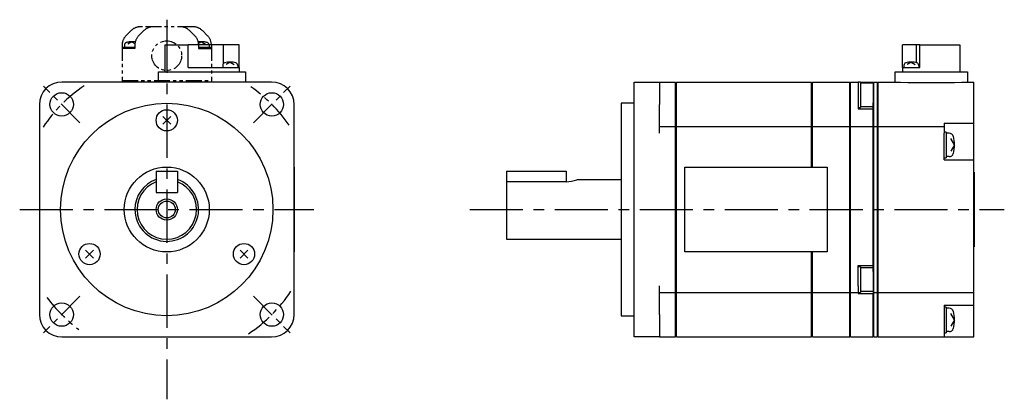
# Model space of a CAD drawing. Extents: x -218 to 335, y -142 to 177.
# Tile 2 of 2: x 103 to 335, y -45 to 45. Entities that reach past the tile are written whole.
import ezdxf

# ---------------------------------------------------------------- set-up
doc = ezdxf.new("R2010")
doc.units = 0
doc.linetypes.add('CENTER', pattern=[2, 1.25, -0.25, 0.25, -0.25])
doc.linetypes.add('PHANTOM', pattern=[2.5, 1.25, -0.25, 0.25, -0.25, 0.25, -0.25])
for name, color, linetype in [('CENTER', 6, 'CENTER'), ('OUTLINE', 7, 'CONTINUOUS'), ('PHANTOM', 3, 'PHANTOM'), ('THIN_LINE', 6, 'CONTINUOUS')]:
    doc.layers.add(name, color=color, linetype=linetype)

msp = doc.modelspace()

# ---------------------------------------------------------------- linework, layer by layer
at = {"layer": 'CENTER', "ltscale": 10}
for p, q in [((137.73, 44.68), (137.73, -44.68)), ((103.09, 0), (172.36, 0)), ((209.11, 0), (334.96, 0))]:
    msp.add_line(p, q, dxfattribs=at)
at = {"layer": 'CENTER', "ltscale": 5}
for p, q in [((117.29, 20.44), (108.67, 29.06)), ((158.16, 20.44), (166.79, 29.06)), ((117.29, -20.44), (108.67, -29.06)), ((158.16, -20.44), (166.79, -29.06))]:
    msp.add_line(p, q, dxfattribs=at)
for start, end in [(123.6899, 146.3101), (34.5081, 55.4919), (216.2933, 233.7067), (303.3415, 326.6585)]:
    msp.add_arc((137.73, 0), 35, start, end, dxfattribs=at)
at = {"layer": 'OUTLINE'}
for p, q in [((137.28, 38.8), (137.28, 32.4)), ((137.28, 38.8), (142.78, 38.8)), ((151.08, 38.8), (142.78, 38.8)), ((142.78, 33.4), (142.78, 38.8)), ((152.68, 38.8), (151.08, 38.8)), ((151.08, 34.32), (151.08, 38.8)), ((154.78, 38.8), (152.68, 38.8)), ((154.78, 33.4), (154.78, 38.8)), ((314.26, 38.8), (311.01, 38.8)), ((311.01, 33.4), (311.01, 38.8)), ((315.06, 38.8), (314.26, 38.8)), ((314.26, 34.54), (314.26, 38.8)), ((315.06, 38.8), (324.51, 38.8)), ((315.06, 33.4), (315.06, 38.8)), ((324.51, 38.8), (324.51, 32.4)), ((142.78, 33.4), (154.78, 33.4)), ((150.93, 33.93), (150.93, 33.4)), ((152.68, 34.7), (151.73, 34.14)), ((152.68, 34.7), (153.62, 34.14)), ((154.43, 33.93), (154.43, 33.4)), ((154.78, 33.4), (154.78, 32.4)), ((311.01, 33.4), (315.06, 33.4)), ((311.01, 33.4), (311.01, 32.4)), ((311.31, 33.93), (311.31, 33.4)), ((313.06, 34.7), (312.11, 34.14)), ((313.06, 34.7), (314, 34.14)), ((314.81, 33.93), (314.81, 33.4)), ((135.78, 32.4), (138.78, 32.4)), ((135.78, 30), (135.78, 32.4)), ((138.78, 32.4), (153.28, 32.4)), ((153.28, 32.4), (156.28, 32.4)), ((156.28, 32.4), (156.28, 30)), ((309.26, 32.4), (312.26, 32.4)), ((309.26, 30), (309.26, 32.4)), ((312.26, 32.4), (323.26, 32.4)), ((323.26, 32.4), (326.26, 32.4)), ((326.26, 32.4), (326.26, 30)), ((162.43, 30), (113.03, 30)), ((247.76, 30), (253.76, 30)), ((247.76, 24.7), (247.76, 30)), ((253.76, 30), (257.56, 30)), ((253.76, 30), (253.76, 24.7)), ((257.56, 28.5), (257.56, 30)), ((257.76, 29), (257.56, 29)), ((257.56, 25.5), (257.56, 28.5)), ((257.76, 28.5), (257.76, 30)), ((257.76, 30), (289.56, 30)), ((257.76, 25.5), (257.76, 28.5)), ((289.56, 28.5), (289.56, 30)), ((289.76, 29), (289.56, 29)), ((289.56, 25.5), (289.56, 28.5)), ((289.76, 28.5), (289.76, 30)), ((289.76, 30), (298.56, 30)), ((289.76, 25.5), (289.76, 28.5)), ((298.56, 28.5), (298.56, 30)), ((298.76, 29), (298.56, 29)), ((298.56, 25.5), (298.56, 28.5)), ((298.76, 28.5), (298.76, 30)), ((298.76, 30), (300.56, 30)), ((298.76, 25.5), (298.76, 28.5)), ((300.56, 30), (300.56, 28.5)), ((301.06, 30), (300.56, 30)), ((300.56, 28.5), (300.56, 27)), ((301.06, 30), (304.06, 30)), ((301.06, 30), (301.06, 24)), ((304.06, 29.75), (301.06, 29.75)), ((304.06, 30), (304.06, 29.75)), ((304.06, 29.75), (304.06, 25.12)), ((304.26, 29), (304.06, 29)), ((304.26, 28.5), (304.26, 30)), ((304.26, 30), (305.06, 30)), ((304.26, 25.5), (304.26, 28.5)), ((305.06, 28.5), (305.06, 30)), ((305.26, 29), (305.06, 29)), ((305.06, 25.5), (305.06, 28.5)), ((305.26, 28.5), (305.26, 30)), ((305.26, 30), (310.52, 30)), ((305.26, 25.5), (305.26, 28.5)), ((310.52, 30), (312.26, 29.9)), ((312.26, 29.9), (323.26, 29.9)), ((323.26, 29.9), (324.99, 30)), ((324.99, 30), (327.76, 30)), ((327.76, 28.5), (327.76, 30)), ((327.76, 25.5), (327.76, 28.5)), ((300.56, 27), (300.56, 25.5)), ((107.73, 24.7), (107.73, -24.7)), ((167.73, -24.7), (167.73, 24.7)), ((244.76, 25), (244.76, -25)), ((247.76, 25), (244.76, 25)), ((247.76, -24.7), (247.76, 24.7)), ((253.76, 18), (253.76, 24.7)), ((257.56, 19.5), (257.56, 25.5)), ((257.76, 19.5), (257.76, 25.5)), ((289.56, 19.5), (289.56, 25.5)), ((289.76, 19.5), (289.76, 25.5)), ((298.56, 19.5), (298.56, 25.5)), ((298.76, 19.5), (298.76, 25.5)), ((300.56, 25.5), (300.56, 23.7)), ((300.56, 24), (301.06, 24)), ((300.56, 23.7), (304.06, 23.7)), ((301.06, 24.25), (304.06, 24.25)), ((304.06, 23.7), (304.06, 25.12)), ((304.06, 19.5), (304.06, 23.7)), ((304.26, 19.5), (304.26, 25.5)), ((305.06, 19.5), (305.06, 25.5)), ((305.26, 19.5), (305.26, 25.5)), ((327.76, 20.3), (327.76, 25.5)), ((138.65, 21.92), (136.81, 20.08)), ((138.65, 20.08), (136.81, 21.92)), ((253.76, 19.5), (257.56, 19.5)), ((257.56, 18), (257.56, 19.5)), ((257.76, 18), (257.76, 19.5)), ((257.76, 19.5), (289.56, 19.5)), ((289.56, 18), (289.56, 19.5)), ((289.76, 18), (289.76, 19.5)), ((289.76, 19.5), (298.56, 19.5)), ((298.56, 18), (298.56, 19.5)), ((298.76, 18), (298.76, 19.5)), ((298.76, 19.5), (304.06, 19.5)), ((304.06, 18), (304.06, 19.5)), ((304.26, 18), (304.26, 19.5)), ((304.26, 19.5), (305.06, 19.5)), ((305.06, 18), (305.06, 19.5)), ((305.26, 18), (305.26, 19.5)), ((305.26, 19.5), (320.76, 19.5)), ((320.76, 20.3), (320.76, 19.5)), ((320.76, 20.3), (327.76, 20.3)), ((320.76, 19.5), (320.76, 18)), ((327.76, 15.2), (327.76, 20.3)), ((257.76, 18.5), (257.56, 18.5)), ((257.56, -18), (257.56, 18)), ((257.76, -18), (257.76, 18)), ((289.76, 18.5), (289.56, 18.5)), ((289.56, 10), (289.56, 18)), ((289.76, 10), (289.76, 18)), ((298.76, 18.5), (298.56, 18.5)), ((298.56, -18), (298.56, 18)), ((298.76, -18), (298.76, 18)), ((304.26, 18.5), (304.06, 18.5)), ((304.06, -13.2), (304.06, 18)), ((304.26, -18), (304.26, 18)), ((305.26, 18.5), (305.06, 18.5)), ((305.06, -18), (305.06, 18)), ((305.26, -18), (305.26, 18)), ((321.26, 18.2), (320.76, 18.2)), ((320.76, 11.7), (320.76, 18)), ((321.26, 18.2), (321.26, 12.2)), ((321.99, 17.95), (321.26, 17.95)), ((323.26, 15.2), (322.36, 16.7)), ((323.26, 15.2), (322.36, 13.7)), ((327.76, 11.7), (327.76, 15.2)), ((320.76, 12.2), (321.26, 12.2)), ((320.76, 11.7), (327.76, 11.7)), ((321.99, 12.45), (321.26, 12.45)), ((327.76, -18), (327.76, 11.7)), ((167.83, 10), (167.73, 10)), ((167.83, -10), (167.83, 10)), ((259.76, 10), (293.26, 10)), ((259.76, -10), (259.76, 10)), ((293.26, 10), (293.26, -10)), ((135.23, 9), (135.23, 4)), ((135.23, 9), (140.23, 9)), ((140.23, 9), (140.23, 4)), ((217.76, 9), (231.76, 9)), ((217.76, 9), (217.76, 6.54)), ((231.76, 9), (231.76, 6.54)), ((244.76, 7), (234.26, 7)), ((327.86, 8.75), (327.76, 8.75)), ((327.86, 8.75), (327.86, -8.75)), ((135.23, 6.54), (135.23, 4)), ((140.23, 6.54), (140.23, 4)), ((217.76, 6.54), (217.76, -7)), ((231.76, 6.54), (217.76, 6.54)), ((135.23, 4), (140.23, 4)), ((135.23, 4), (140.23, 4)), ((217.76, -7), (244.76, -7)), ((327.86, -8.75), (327.76, -8.75)), ((120.46, -9.58), (118.62, -11.42)), ((120.46, -11.42), (118.62, -9.58)), ((156.83, -9.58), (154.99, -11.42)), ((156.83, -11.42), (154.99, -9.58)), ((167.83, -10), (167.73, -10)), ((293.26, -10), (259.76, -10)), ((289.56, -18), (289.56, -10)), ((289.76, -18), (289.76, -10)), ((300.56, -16.5), (300.56, -13.2)), ((300.56, -13.2), (304.06, -13.2)), ((301.06, -13.5), (300.56, -13.5)), ((301.06, -13.5), (301.06, -16.5)), ((304.06, -13.75), (301.06, -13.75)), ((304.06, -14.61), (304.06, -13.2)), ((304.06, -14.61), (304.06, -19.25)), ((253.76, -24.7), (253.76, -18)), ((257.56, -19.5), (257.56, -18)), ((257.76, -18.5), (257.56, -18.5)), ((257.76, -19.5), (257.76, -18)), ((289.56, -19.5), (289.56, -18)), ((289.76, -18.5), (289.56, -18.5)), ((289.76, -19.5), (289.76, -18)), ((298.56, -19.5), (298.56, -18)), ((298.76, -18.5), (298.56, -18.5)), ((298.76, -19.5), (298.76, -18)), ((300.56, -18), (300.56, -16.5)), ((300.56, -18), (300.56, -19.5)), ((301.06, -16.5), (301.06, -19.5)), ((304.26, -18.5), (304.06, -18.5)), ((304.26, -19.5), (304.26, -18)), ((305.06, -19.5), (305.06, -18)), ((305.26, -18.5), (305.06, -18.5)), ((305.26, -19.5), (305.26, -18)), ((327.76, -19.5), (327.76, -18)), ((253.76, -19.5), (257.56, -19.5)), ((257.56, -25.5), (257.56, -19.5)), ((257.76, -25.5), (257.76, -19.5)), ((257.76, -19.5), (289.56, -19.5)), ((289.56, -25.5), (289.56, -19.5)), ((289.76, -25.5), (289.76, -19.5)), ((289.76, -19.5), (298.56, -19.5)), ((298.56, -25.5), (298.56, -19.5)), ((298.76, -25.5), (298.76, -19.5)), ((298.76, -19.5), (300.56, -19.5)), ((300.56, -19.5), (300.56, -19.78)), ((300.56, -19.5), (301.06, -19.5)), ((300.56, -19.78), (304.06, -19.78)), ((301.06, -19.25), (304.06, -19.25)), ((304.06, -19.25), (304.06, -19.78)), ((304.06, -25.5), (304.06, -19.78)), ((304.26, -25.5), (304.26, -19.5)), ((304.26, -19.5), (305.06, -19.5)), ((305.06, -25.5), (305.06, -19.5)), ((305.26, -25.5), (305.26, -19.5)), ((305.26, -19.5), (327.76, -19.5)), ((327.76, -22.5), (327.76, -19.5)), ((320.76, -22.5), (320.76, -25.5)), ((320.76, -22.5), (327.76, -22.5)), ((321.26, -23), (320.76, -23)), ((321.26, -23), (321.26, -26)), ((327.76, -26), (327.76, -22.5)), ((244.76, -25), (247.76, -25)), ((247.76, -30), (247.76, -24.7)), ((253.76, -24.7), (253.76, -30)), ((257.56, -28.5), (257.56, -25.5)), ((257.76, -28.5), (257.76, -25.5)), ((289.56, -28.5), (289.56, -25.5)), ((289.76, -28.5), (289.76, -25.5)), ((298.56, -28.5), (298.56, -25.5)), ((298.76, -28.5), (298.76, -25.5)), ((304.06, -28.5), (304.06, -25.5)), ((304.26, -28.5), (304.26, -25.5)), ((305.06, -28.5), (305.06, -25.5)), ((305.26, -28.5), (305.26, -25.5)), ((320.76, -25.5), (320.76, -28.5)), ((321.99, -23.25), (321.26, -23.25)), ((323.26, -26), (322.36, -24.5)), ((321.26, -26), (321.26, -29)), ((323.26, -26), (322.36, -27.5)), ((327.76, -30), (327.76, -26)), ((113.03, -30), (162.43, -30)), ((253.76, -30), (247.76, -30)), ((253.76, -30), (257.56, -30)), ((257.56, -30), (257.56, -28.5)), ((257.76, -29), (257.56, -29)), ((257.76, -30), (257.76, -28.5)), ((257.76, -30), (289.56, -30)), ((289.56, -30), (289.56, -28.5)), ((289.76, -29), (289.56, -29)), ((289.76, -30), (289.76, -28.5)), ((289.76, -30), (298.56, -30)), ((298.56, -30), (298.56, -28.5)), ((298.76, -29), (298.56, -29)), ((298.76, -30), (298.76, -28.5)), ((298.76, -30), (304.06, -30)), ((304.06, -30), (304.06, -28.5)), ((304.26, -29), (304.06, -29)), ((304.26, -30), (304.26, -28.5)), ((304.26, -30), (305.06, -30)), ((305.06, -30), (305.06, -28.5)), ((305.26, -29), (305.06, -29)), ((305.26, -30), (305.26, -28.5)), ((305.26, -30), (320.76, -30)), ((320.76, -28.5), (320.76, -30)), ((320.76, -29), (321.26, -29)), ((320.76, -30), (327.76, -30)), ((321.99, -28.75), (321.26, -28.75))]:
    msp.add_line(p, q, dxfattribs=at)
for centre, radius in [((112.98, 24.75), 2.75), ((162.48, 24.75), 2.75), ((137.73, 0), 25), ((137.73, 21), 2.5), ((137.73, 0), 10), ((137.73, 0), 2), ((119.54, -10.5), 2.5), ((155.91, -10.5), 2.5), ((112.98, -24.75), 2.75), ((162.48, -24.75), 2.75)]:
    msp.add_circle(centre, radius, dxfattribs=at)
for centre, radius, start, end in [((151.53, 33.93), 0.6, 107.1498, 180), ((152.68, 30.2), 4.5, 72.8502, 107.1498), ((153.83, 33.93), 0.6, 0, 72.8502), ((311.91, 33.93), 0.6, 107.1498, 180), ((313.06, 30.2), 4.5, 72.8502, 107.1498), ((314.21, 33.93), 0.6, 0, 72.8502), ((113.03, 24.7), 5.3, 90, 180), ((162.43, 24.7), 5.3, 0, 90), ((321.99, 16.95), 1, 16.9578, 90), ((316.26, 15.2), 7, 343.0422, 16.9578), ((321.99, 13.45), 1, 270, 343.0422), ((137.73, 0), 7.5, 180, 70.5288), ((137.73, 0), 7.5, 109.4712, 180), ((231.67, 14.01), 7.48, 270.6721, 290.2527), ((137.73, 0), 7, 110.9248, 69.0752), ((113.03, -24.7), 5.3, 180, 270), ((162.43, -24.7), 5.3, 270, 0), ((321.99, -24.25), 1, 16.9578, 90), ((316.26, -26), 7, 343.0422, 16.9578), ((321.99, -27.75), 1, 270, 343.0422)]:
    msp.add_arc(centre, radius, start, end, dxfattribs=at)
at = {"layer": 'PHANTOM', "ltscale": 3}
for p, q in [((129.35, 42.12), (128.11, 40.88)), ((132.35, 42.12), (131.11, 40.88)), ((143.98, 43), (131.47, 43)), ((144.35, 40.88), (143.11, 42.12)), ((147.35, 40.88), (146.11, 42.12)), ((129.53, 39.5), (128.58, 38.94)), ((129.53, 39.5), (130.24, 39.07)), ((145.93, 39.5), (145.21, 39.07)), ((145.93, 39.5), (146.87, 38.94)), ((127.23, 38.76), (127.23, 30)), ((130.23, 37.9), (127.23, 37.9)), ((127.38, 38.2), (127.38, 37.9)), ((127.38, 38.2), (130.23, 38.2)), ((127.78, 38.73), (127.78, 38.2)), ((130.23, 38.76), (130.23, 37.9)), ((145.23, 38.76), (145.23, 37.9)), ((145.23, 38.2), (148.08, 38.2)), ((145.23, 37.9), (148.23, 37.9)), ((147.68, 38.73), (147.68, 38.2)), ((148.08, 38.2), (148.08, 37.9)), ((148.23, 38.76), (148.23, 30)), ((127.23, 30.4), (148.23, 30.4))]:
    msp.add_line(p, q, dxfattribs=at)
msp.add_circle((137.73, 36.2), 3.5, dxfattribs=at)
for centre, radius, start, end in [((131.47, 40), 3, 90, 135), ((134.47, 40), 3, 90, 135), ((140.98, 40), 3, 45, 90), ((143.98, 40), 3, 45, 90), ((130.23, 38.76), 3, 135, 180), ((129.53, 35), 4.5, 80.0579, 107.1498), ((133.23, 38.76), 3, 135, 180), ((142.23, 38.76), 3, 0, 45), ((145.93, 35), 4.5, 72.8502, 99.9421), ((145.23, 38.76), 3, 0, 45), ((128.38, 38.73), 0.6, 107.1498, 180), ((147.08, 38.73), 0.6, 0, 72.8502)]:
    msp.add_arc(centre, radius, start, end, dxfattribs=at)
at = {"layer": 'THIN_LINE'}
msp.add_circle((137.73, 0), 2.5, dxfattribs=at)

doc.saveas('drawing.dxf')
